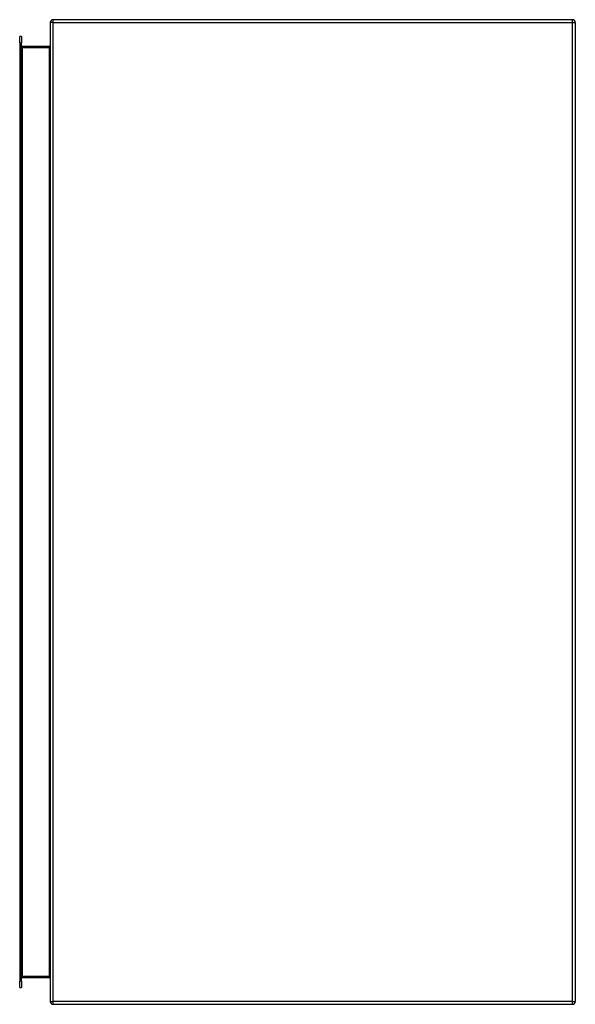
# Model space of a CAD drawing. Header units: inches. Extents: x 33.9 to 50.8, y 7.8 to 37.8.
import ezdxf

# ---------------------------------------------------------------- set-up
doc = ezdxf.new("R2010")
doc.units = ezdxf.units.IN
doc.header["$MEASUREMENT"] = 0
doc.layers.add('Visible Edges(ANSI)', color=7, linetype='Continuous', lineweight=25)
doc.layers.add('Visible Tangent Edges(ANSI)', color=7, linetype='Continuous', lineweight=25)

msp = doc.modelspace()

# ---------------------------------------------------------------- linework, layer by layer
at = {"layer": 'Visible Edges(ANSI)'}
for p, q in [((34.798, 37.688), (34.798, 7.856)), ((50.714, 37.772), (34.882, 37.772)), ((50.798, 37.688), (50.798, 7.856)), ((33.866, 37.064), (33.866, 37.26)), ((33.919, 37.26), (33.866, 37.26)), ((33.919, 37.26), (33.919, 37.064)), ((33.866, 37.064), (33.866, 8.481)), ((33.919, 8.481), (33.919, 37.064)), ((34.767, 36.959), (33.95, 36.959)), ((33.866, 8.284), (33.866, 8.481)), ((33.919, 8.481), (33.919, 8.284)), ((33.95, 8.585), (34.767, 8.585)), ((33.866, 8.284), (33.919, 8.284)), ((34.882, 7.772), (50.714, 7.772))]:
    msp.add_line(p, q, dxfattribs=at)
for centre, radius, start, end in [((34.882, 37.688), 0.084, 90, 180), ((50.714, 37.688), 0.084, 0, 90), ((33.95, 36.99), 0.031, 180, 270), ((34.767, 36.99), 0.031, 270, 0), ((33.95, 8.554), 0.031, 90, 180), ((34.767, 8.554), 0.031, 0, 90), ((34.882, 7.856), 0.084, 180, 270), ((50.714, 7.856), 0.084, 270, 0)]:
    msp.add_arc(centre, radius, start, end, dxfattribs=at)
at = {"layer": 'Visible Tangent Edges(ANSI)'}
for p, q in [((34.882, 37.688), (34.798, 37.688)), ((34.882, 37.688), (34.882, 37.772)), ((34.882, 7.856), (34.882, 37.688)), ((34.882, 37.688), (50.714, 37.688)), ((50.714, 37.688), (50.714, 37.772)), ((50.714, 37.688), (50.798, 37.688)), ((50.714, 7.856), (50.714, 37.688)), ((33.866, 37.064), (33.919, 37.064)), ((33.95, 36.928), (33.919, 36.928)), ((33.95, 36.959), (33.95, 36.928)), ((33.95, 36.928), (34.767, 36.928)), ((33.95, 8.616), (33.95, 36.928)), ((34.767, 36.959), (34.767, 36.928)), ((34.767, 36.928), (34.767, 8.616)), ((33.919, 8.481), (33.866, 8.481)), ((33.919, 8.616), (33.95, 8.616)), ((33.95, 8.616), (33.95, 8.585)), ((34.767, 8.616), (33.95, 8.616)), ((34.767, 8.585), (34.767, 8.616)), ((34.798, 7.856), (34.882, 7.856)), ((34.882, 7.772), (34.882, 7.856)), ((50.714, 7.856), (34.882, 7.856)), ((50.714, 7.772), (50.714, 7.856)), ((50.714, 7.856), (50.798, 7.856))]:
    msp.add_line(p, q, dxfattribs=at)
for centre, major_axis, start_param, end_param in [((34.767, 36.99), (0, -0.062), 0, 1.570796), ((34.767, 8.554), (0, 0.062), 4.712389, 6.283185)]:
    msp.add_ellipse(centre, major_axis=major_axis, ratio=0.5, start_param=start_param, end_param=end_param, dxfattribs=at)

doc.saveas('drawing.dxf')
